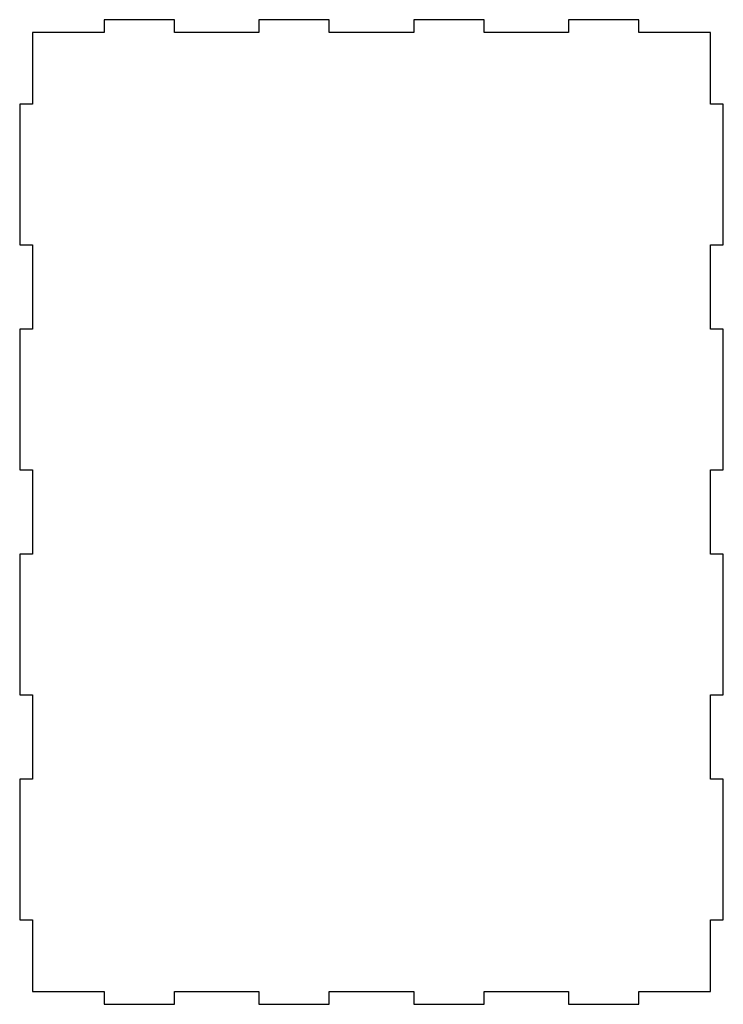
# Model space of a CAD drawing. Header units: millimetres. Extents: x -168 to 332, y -91 to 609.
import ezdxf

# ---------------------------------------------------------------- set-up
doc = ezdxf.new("R2010")
doc.units = ezdxf.units.MM

msp = doc.modelspace()

# ---------------------------------------------------------------- linework, layer by layer
at = {"color": 7, "linetype": 'Continuous', "lineweight": 25}
for p, q in [((-108.31, 609.23), (-108.31, 600.23)), ((-58.31, 609.23), (-108.31, 609.23)), ((-58.31, 600.23), (-58.31, 609.23)), ((1.69, 609.23), (1.69, 600.23)), ((51.69, 609.23), (1.69, 609.23)), ((51.69, 600.23), (51.69, 609.23)), ((111.69, 609.23), (111.69, 600.23)), ((161.69, 609.23), (111.69, 609.23)), ((161.69, 600.23), (161.69, 609.23)), ((221.69, 609.23), (221.69, 600.23)), ((271.69, 609.23), (221.69, 609.23)), ((271.69, 600.23), (271.69, 609.23)), ((-159.31, 600.23), (-159.31, 549.23)), ((-108.31, 600.23), (-159.31, 600.23)), ((1.69, 600.23), (-58.31, 600.23)), ((111.69, 600.23), (51.69, 600.23)), ((221.69, 600.23), (161.69, 600.23)), ((322.69, 600.23), (271.69, 600.23)), ((322.69, 549.23), (322.69, 600.23)), ((-168.31, 549.23), (-168.31, 449.23)), ((-159.31, 549.23), (-168.31, 549.23)), ((331.69, 549.23), (322.69, 549.23)), ((331.69, 449.23), (331.69, 549.23)), ((-168.31, 449.23), (-159.31, 449.23)), ((-159.31, 449.23), (-159.31, 389.23)), ((322.69, 449.23), (331.69, 449.23)), ((322.69, 389.23), (322.69, 449.23)), ((-168.31, 389.23), (-168.31, 289.23)), ((-159.31, 389.23), (-168.31, 389.23)), ((331.69, 389.23), (322.69, 389.23)), ((331.69, 289.23), (331.69, 389.23)), ((-168.31, 289.23), (-159.31, 289.23)), ((-159.31, 289.23), (-159.31, 229.23)), ((322.69, 289.23), (331.69, 289.23)), ((322.69, 229.23), (322.69, 289.23)), ((-168.31, 229.23), (-168.31, 129.23)), ((-159.31, 229.23), (-168.31, 229.23)), ((331.69, 229.23), (322.69, 229.23)), ((331.69, 129.23), (331.69, 229.23)), ((-168.31, 129.23), (-159.31, 129.23)), ((-159.31, 129.23), (-159.31, 69.23)), ((322.69, 129.23), (331.69, 129.23)), ((322.69, 69.23), (322.69, 129.23)), ((-168.31, 69.23), (-168.31, -30.77)), ((-159.31, 69.23), (-168.31, 69.23)), ((331.69, 69.23), (322.69, 69.23)), ((331.69, -30.77), (331.69, 69.23)), ((-168.31, -30.77), (-159.31, -30.77)), ((-159.31, -30.77), (-159.31, -81.77)), ((322.69, -30.77), (331.69, -30.77)), ((322.69, -81.77), (322.69, -30.77)), ((-159.31, -81.77), (-108.31, -81.77)), ((-108.31, -81.77), (-108.31, -90.77)), ((-58.31, -90.77), (-58.31, -81.77)), ((-58.31, -81.77), (1.69, -81.77)), ((1.69, -81.77), (1.69, -90.77)), ((51.69, -90.77), (51.69, -81.77)), ((51.69, -81.77), (111.69, -81.77)), ((111.69, -81.77), (111.69, -90.77)), ((161.69, -90.77), (161.69, -81.77)), ((161.69, -81.77), (221.69, -81.77)), ((221.69, -81.77), (221.69, -90.77)), ((271.69, -90.77), (271.69, -81.77)), ((271.69, -81.77), (322.69, -81.77)), ((-108.31, -90.77), (-58.31, -90.77)), ((1.69, -90.77), (51.69, -90.77)), ((111.69, -90.77), (161.69, -90.77)), ((221.69, -90.77), (271.69, -90.77))]:
    msp.add_line(p, q, dxfattribs=at)

doc.saveas('drawing.dxf')
